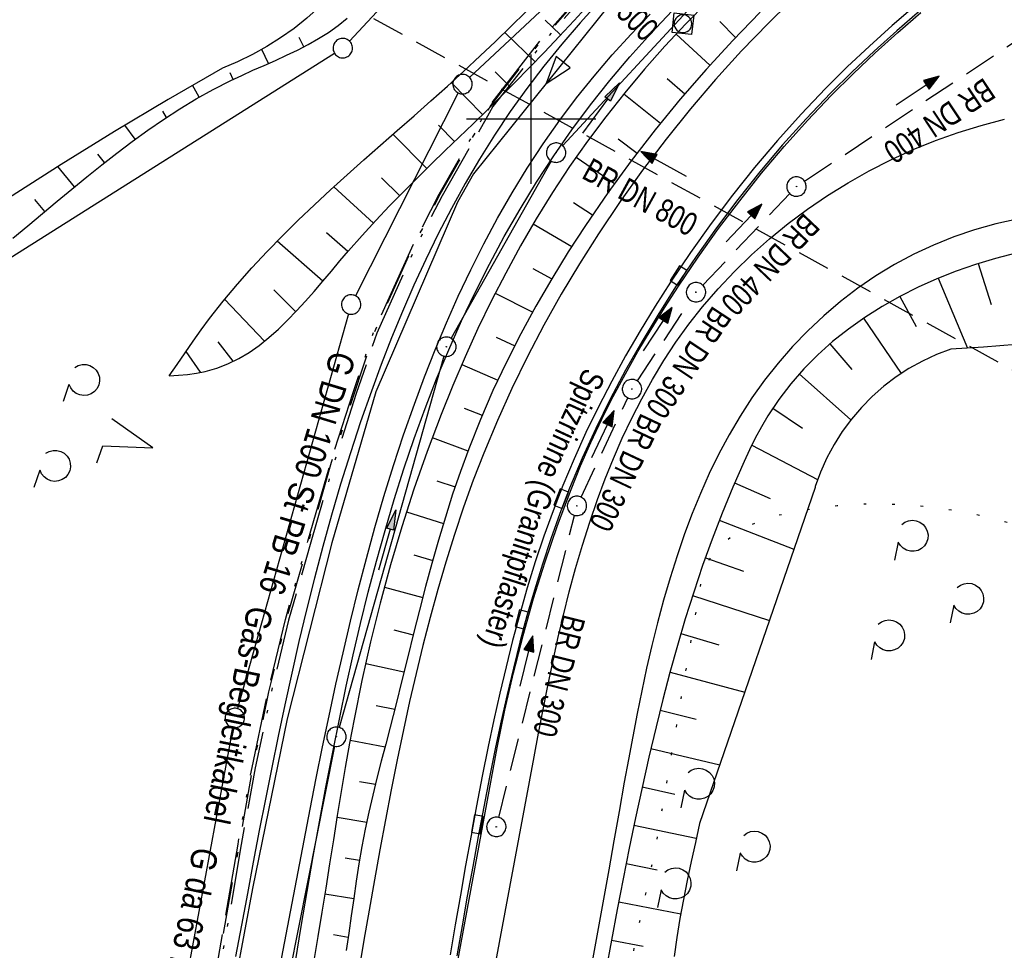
# Model space of a CAD drawing. Extents: x 510637 to 511182, y 471777 to 472747.
# Tile 24 of 42: x 510761 to 510837, y 472436 to 472508. Entities that reach past the tile are written whole.
import ezdxf
from ezdxf.enums import TextEntityAlignment as Align

# ---------------------------------------------------------------- set-up
doc = ezdxf.new("R2010")
doc.units = 0
doc.header["$LTSCALE"] = 10
doc.header["$MEASUREMENT"] = 0
for name, pattern in [('ACAD_ISO13W100', [37, 12, -3, 12, -3, 0.5, -3, 0.5, -3]), ('AUSGEZOGEN', [0]), ('LT00', [0]), ('LT07', [0.22, 0.02, -0.2]), ('LT08', [0.42, 0.2, -0.1, 0.02, -0.1]), ('STRICHLINIE2', [0.375, 0.25, -0.125])]:
    doc.linetypes.add(name, pattern=pattern)
doc.layers.get('0').update_dxf_attribs({"linetype": 'LT00'})
for name, color, linetype in [('-Halt-Pfeil', 4, 'LT00'), ('-Haltung', 182, 'STRICHLINIE2'), ('-Haltungsbeschriftung', 182, 'LT00'), ('ABWASSERLTG', 24, 'LT00'), ('ABWASSERLTG_FLIEßPF', 26, 'Continuous'), ('DFK_AB_L', 21, 'LT00'), ('DFK_AB_P', 7, 'LT00'), ('DFK_GZPKT', 250, 'LT00'), ('DFK_KATASTER', 250, 'LT00'), ('DFK_NUTZUNG', 250, 'LT00'), ('GASLTG', 250, 'ACAD_ISO13W100'), ('GASLTG_TEXT', 250, 'Continuous'), ('GEHOELZ_SYMB', 252, 'Continuous'), ('PFEIL', 140, 'AUSGEZOGEN'), ('RINNE_TEXT', 11, 'Continuous'), ('STROM_UNTER', 80, 'LT08'), ('V94_AFBR_BAB', 250, 'LT00'), ('V94_BOESCH', 250, 'LT00'), ('V94_BOSCHUNG', 250, 'LT00'), ('V94_GEHOELZ', 250, 'LT07'), ('V94_GRABEN', 250, 'LT00'), ('V94_H_BORD', 250, 'LT00'), ('V94_KA_MULD', 182, 'LT00'), ('V94_KA_PRUF', 182, 'LT00'), ('V94_RASTER', 250, 'LT00'), ('V94_RINNE', 182, 'LT00'), ('V94_SINKK', 182, 'LT00')]:
    doc.layers.add(name, color=color, linetype=linetype)
doc.styles.add('Arial', font='ARIAL.TTF')
doc.styles.add('Haltungsbeschriftung', font='ARIAL.TTF', dxfattribs={"width": 0.75})
doc.styles.add('Versorgungsltg', font='ARIAL.TTF', dxfattribs={"width": 0.8, "height": 2})

# ---------------------------------------------------------------- blocks, each defined once
blk = doc.blocks.new('SYMB7010')
at = {"color": 0, "linetype": 'ByBlock'}
for points in [[(-0.031408, 0.499213), (-0.093728, 0.49134), (-0.15457, 0.475719), (-0.212975, 0.452595), (-0.268021, 0.422333), (-0.31884, 0.385411), (-0.36463, 0.342411), (-0.40467, 0.29401), (-0.438329, 0.240973), (-0.465074, 0.184136), (-0.484486, 0.124395), (-0.496256, 0.062692), (-0.5002, 0)], [(-0.5002, 0), (-0.496256, -0.062692), (-0.484486, -0.124395), (-0.465075, -0.184136), (-0.438329, -0.240973), (-0.404671, -0.29401), (-0.36463, -0.342411), (-0.31884, -0.385411), (-0.268021, -0.422333), (-0.212975, -0.452595), (-0.154571, -0.475719), (-0.093728, -0.49134), (-0.031408, -0.499213), (0.031408, -0.499213)], [(0.5002, 0), (0.496256, 0.062692), (0.484485, 0.124395), (0.465074, 0.184136), (0.438329, 0.240973), (0.40467, 0.29401), (0.36463, 0.342411), (0.31884, 0.385411), (0.268021, 0.422333), (0.212975, 0.452595), (0.15457, 0.475719), (0.093728, 0.49134), (0.031408, 0.499213), (-0.031408, 0.499213)], [(0.031408, -0.499213), (0.093728, -0.491341), (0.15457, -0.475719), (0.212975, -0.452595), (0.268021, -0.422333), (0.31884, -0.385411), (0.36463, -0.342411), (0.404671, -0.294011), (0.438329, -0.240974), (0.465075, -0.184136), (0.484486, -0.124395), (0.496256, -0.062692), (0.500201, 0)]]:
    blk.add_lwpolyline(points, dxfattribs=at)
blk = doc.blocks.new('SYMB0003')
at = {"color": 0, "linetype": 'ByBlock'}
for p, q in [((-0.015712, 0), (0.010166, 0.012015)), ((0, -0.021257), (-0.015712, 0)), ((0.010166, 0.012015), (0, -0.021257))]:
    blk.add_line(p, q, dxfattribs=at)
for points in [[(-0.031395, 0.499013), (-0.093691, 0.491144), (-0.154509, 0.475528), (-0.21289, 0.452414), (-0.267913, 0.422164), (-0.318712, 0.385257), (-0.364484, 0.342274), (-0.404509, 0.293893), (-0.438154, 0.240877), (-0.464888, 0.184062), (-0.484292, 0.124345), (-0.496058, 0.062667), (-0.5, 0)], [(-0.5, 0), (-0.496058, -0.062667), (-0.484292, -0.124345), (-0.464888, -0.184062), (-0.438154, -0.240877), (-0.404509, -0.293893), (-0.364485, -0.342274), (-0.318712, -0.385257), (-0.267914, -0.422164), (-0.21289, -0.452414), (-0.154509, -0.475529), (-0.093691, -0.491144), (-0.031395, -0.499014), (0.031395, -0.499014)], [(0.5, 0), (0.496057, 0.062667), (0.484292, 0.124345), (0.464888, 0.184062), (0.438153, 0.240877), (0.404509, 0.293893), (0.364484, 0.342274), (0.318712, 0.385257), (0.267913, 0.422164), (0.21289, 0.452414), (0.154509, 0.475528), (0.093691, 0.491144), (0.031395, 0.499013), (-0.031395, 0.499013)], [(0.031395, -0.499014), (0.093691, -0.491144), (0.154509, -0.475529), (0.21289, -0.452414), (0.267914, -0.422164), (0.318712, -0.385257), (0.364485, -0.342274), (0.404509, -0.293893), (0.438154, -0.240877), (0.464889, -0.184062), (0.484292, -0.124345), (0.496058, -0.062667), (0.5, 0)]]:
    blk.add_lwpolyline(points, dxfattribs=at)
blk = doc.blocks.new('Pfreil3')
at = {"layer": 'PFEIL'}
blk.add_hatch(color=256, dxfattribs=at).paths.add_polyline_path([(-1.549, 0.273), (-1.549, -0.273), (0, 0)])
for p, q in [((-1.549, 0), (-4.831, 0)), ((-1.549, -0.273), (-1.549, 0.273)), ((-1.549, 0.273), (0, 0)), ((0, 0), (-1.549, -0.273))]:
    blk.add_line(p, q, dxfattribs=at)
blk = doc.blocks.new('SYMB0652')
at = {"color": 0, "linetype": 'ByBlock'}
blk.add_lwpolyline([(-0.15, -0.075), (0.15, -0.075), (0.15, 0.075), (-0.15, 0.075), (-0.15, -0.075)], dxfattribs=at)
blk = doc.blocks.new('SYMB1210')
at = {"color": 0, "linetype": 'ByBlock'}
blk.add_line((0.018815, -0.179014), (0.055623, -0.17119), dxfattribs=at)
for points in [[(-0.2, -0.2), (-0.2, 0.2), (0.2, 0.2), (0.2, -0.2), (-0.2, -0.2)], [(0.018815, 0.179014), (-0.018815, 0.179014), (-0.055623, 0.17119), (-0.09, 0.155885), (-0.120444, 0.133766), (-0.145623, 0.105801), (-0.164438, 0.073213), (-0.176067, 0.037424), (-0.18, 0)], [(-0.18, 0), (-0.176067, -0.037424), (-0.164438, -0.073213), (-0.145623, -0.105801), (-0.120444, -0.133766), (-0.09, -0.155885), (-0.055623, -0.17119), (-0.018815, -0.179014), (0.018815, -0.179014)], [(0.18, 0), (0.176067, 0.037424), (0.164438, 0.073213), (0.145623, 0.105801), (0.120444, 0.133766), (0.09, 0.155885), (0.055623, 0.17119), (0.018815, 0.179014)], [(0.055623, -0.17119), (0.09, -0.155885), (0.120444, -0.133766), (0.145623, -0.105801), (0.164438, -0.073213), (0.176067, -0.037424), (0.18, 0)]]:
    blk.add_lwpolyline(points, dxfattribs=at)
blk = doc.blocks.new('GEHOELZ_SYMB')
at = {"layer": 'GEHOELZ_SYMB'}
blk.add_line((0, 0), (1.4, 0), dxfattribs=at)
blk.add_lwpolyline([(-1.388, 0.017), (-1.612, 0.221), (-1.778, 0.474), (-1.876, 0.761), (-1.898, 1.063), (-1.844, 1.361), (-1.718, 1.636), (-1.526, 1.87), (-1.282, 2.05), (-1, 2.162), (-0.7, 2.2), (-0.4, 2.162), (-0.118, 2.05), (0.126, 1.87), (0.318, 1.636), (0.444, 1.361), (0.498, 1.063), (0.476, 0.761), (0.378, 0.474), (0.212, 0.221), (-0.012, 0.017)], dxfattribs=at)
blk = doc.blocks.new('ABWASSER-FLIEßPF')
at = {"layer": 'ABWASSERLTG_FLIEßPF'}
for p, q in [((0, 0), (-0.2109, 0.0703)), ((-0.2109, 0.0703), (-0.2109, -0.0703)), ((-0.2109, -0.0703), (0, 0))]:
    blk.add_line(p, q, dxfattribs=at)
blk = doc.blocks.new('SYMB7201')
at = {"color": 0, "linetype": 'ByBlock'}
for p, q in [((0, 0.385), (-0.11, 0.015)), ((-0.255, -0.385), (-0.115, -0.385)), ((0.445, -0.385), (0.585, -0.385))]:
    blk.add_line(p, q, dxfattribs=at)
for points in [[(0.25, 0.015), (0.11, 0.015), (0, 0.385)], [(-0.393816, -0.383308), (-0.416239, -0.362945), (-0.432849, -0.337617), (-0.442589, -0.308936), (-0.444836, -0.27873), (-0.439449, -0.248923), (-0.426769, -0.221415), (-0.407606, -0.197958), (-0.38318, -0.180047), (-0.355047, -0.168823), (-0.325, -0.165), (-0.294953, -0.168823), (-0.26682, -0.180047), (-0.242394, -0.197959), (-0.223231, -0.221415), (-0.210551, -0.248923), (-0.205164, -0.27873), (-0.207411, -0.308936), (-0.21715, -0.337617), (-0.233761, -0.362945), (-0.256184, -0.383308)], [(0.306185, -0.383308), (0.283761, -0.362945), (0.267151, -0.337617), (0.257411, -0.308936), (0.255164, -0.27873), (0.260552, -0.248923), (0.273231, -0.221415), (0.292394, -0.197958), (0.31682, -0.180047), (0.344953, -0.168823), (0.375, -0.165), (0.405047, -0.168823), (0.43318, -0.180047), (0.457606, -0.197959), (0.476769, -0.221415), (0.489449, -0.248923), (0.494836, -0.27873), (0.492589, -0.308936), (0.48285, -0.337617), (0.466239, -0.362945), (0.443816, -0.383308)]]:
    blk.add_lwpolyline(points, dxfattribs=at)
blk = doc.blocks.new('SYMB0070')
at = {"color": 0, "linetype": 'ByBlock'}
for p, q in [((-0.5, 0), (0.2, 0)), ((0.5, 0), (0.2, 0.1)), ((0.2, 0.1), (0.2, 0)), ((0.468, 0), (0.21, 0.086)), ((0.21, 0.086), (0.21, -0.086)), ((0.21, -0.086), (0.468, 0)), ((0.22, -0.072), (0.437, 0)), ((0.23, -0.058), (0.405, 0)), ((0.24, -0.045), (0.374, 0)), ((0.342, 0), (0.25, 0.031)), ((0.25, 0.031), (0.25, -0.031)), ((0.25, -0.031), (0.342, 0)), ((0.26, -0.017), (0.31, 0)), ((0.27, -0.003), (0.279, 0))]:
    blk.add_line(p, q, dxfattribs=at)
for points in [[(0.2, 0), (0.2, -0.1), (0.5, 0)], [(0.437, 0), (0.22, 0.072), (0.22, -0.072)], [(0.405, 0), (0.23, 0.058), (0.23, -0.058)], [(0.374, 0), (0.24, 0.045), (0.24, -0.045)], [(0.31, 0), (0.26, 0.017), (0.26, -0.017)], [(0.279, 0), (0.27, 0.003), (0.27, -0.003)]]:
    blk.add_lwpolyline(points, dxfattribs=at)

msp = doc.modelspace()

# ---------------------------------------------------------------- linework, layer by layer
at = {"layer": '-Haltung'}
for p, q in [((510845.902, 472475.815), (510786.53, 472508.487)), ((510821.105, 472495.214), (510837.862, 472506.346)), ((510813.24, 472487.185), (510819.963, 472494.255)), ((510808.195, 472479.786), (510812.31, 472486.015)), ((510803.851, 472470.814), (510807.462, 472478.482)), ((510797.492, 472446.076), (510803.348, 472469.409))]:
    msp.add_line(p, q, dxfattribs=at)
at = {"layer": 'ABWASSERLTG', "flags": 128}
msp.add_lwpolyline([(510992.475, 472718.065), (510975.32, 472692.603), (510925.143, 472605.879), (510924.118, 472605.314), (510923.057, 472604.182), (510922.935, 472602.912), (510917.206, 472597.751), (510912.098, 472592.472), (510903.152, 472583.622), (510889.473, 472570.727), (510877.716, 472561.703), (510864.308, 472552.3), (510862.652, 472551.246), (510847.925, 472541.658), (510836.975, 472533.63), (510819.052, 472521.361), (510808.87, 472512.392), (510795.552, 472495.776), (510794.321, 472493.592), (510788.006, 472478.941), (510784.598, 472467.273), (510781.169, 472453.695), (510778.483, 472440.599), (510776.551, 472430.238), (510771.92, 472413.919), (510768.239, 472406.866), (510762.341, 472400.112), (510756.534, 472393.375), (510754.835, 472392.798), (510752.023, 472392.016), (510749.539, 472391.715), (510747.019, 472391.975), (510737.603, 472394.607), (510715.129, 472399.657), (510711.374, 472394.189), (510702.061, 472383.313)], dxfattribs=at)
at = {"layer": 'DFK_AB_L'}
for p, q in [((510818.951, 472515.829), (510802.43, 472497.97)), ((510801.551, 472496.767), (510793.819, 472483.083)), ((510793.247, 472481.708), (510785.164, 472453.032)), ((510784.814, 472451.575), (510776.867, 472411.656))]:
    msp.add_line(p, q, dxfattribs=at)
at = {"layer": 'DFK_KATASTER'}
for p, q in [((510833.13, 472556.54), (510785.962, 472506.038)), ((510814.633, 472521.377), (510795.248, 472503.222)), ((510784.816, 472505.09), (510745.254, 472480.1)), ((510794.362, 472502.041), (510786.438, 472486.359)), ((510785.897, 472484.968), (510777.314, 472454.482)), ((510776.974, 472453.022), (510769.817, 472414.358))]:
    msp.add_line(p, q, dxfattribs=at)
at = {"layer": 'GASLTG', "ltscale": 0.05, "flags": 128}
for points in [[(510729.338, 472616.951), (510731.566, 472615.13), (510735.407, 472612.004), (510740.862, 472607.585), (510744.694, 472604.488), (510750.217, 472600.012), (510759.136, 472592.735), (510763.514, 472589.128), (510768.577, 472585.141), (510770.703, 472583.727), (510831.857, 472543.391), (510836.336, 472538.073), (510836.158, 472534.439), (510832.461, 472531.939), (510826.265, 472528.016), (510822.465, 472525.375), (510818.002, 472522.113), (510812.955, 472518.063), (510809.581, 472515.107), (510804.29, 472509.769), (510800.906, 472505.919), (510797.048, 472500.978), (510796.744, 472500.458), (510793.123, 472494.082), (510790.995, 472489.969), (510788.075, 472483.489), (510786.494, 472478.816), (510784.755, 472473.417), (510782.982, 472467.345), (510781.267, 472461.307), (510779.919, 472455.728), (510778.689, 472449.898), (510777.608, 472443.975), (510776.628, 472438.239), (510775.566, 472432.099), (510774.277, 472425.861), (510772.791, 472420.459), (510771.643, 472417.148), (510768.575, 472409.157), (510762.933, 472402.45), (510758.03, 472398.821), (510753.212, 472395.372), (510752.361, 472394.8), (510745.826, 472396.7), (510740.69, 472398.18), (510738.799, 472398.763), (510735.856, 472399.691), (510717.834, 472374.281), (510717.59, 472374.022), (510713.993, 472374.667), (510707.701, 472375.827), (510705.583, 472374.305), (510701.614, 472371.497), (510701.094, 472371.047), (510700.872, 472370.864)], [(510700.873, 472373.138), (510700.875, 472373.138), (510702.561, 472372.645), (510704.217, 472373.636), (510705.755, 472374.773), (510705.847, 472374.832), (510707.63, 472375.972), (510715.808, 472374.787), (510717.711, 472374.368), (510735.79, 472399.856), (510739.596, 472398.796), (510752.378, 472395.082), (510757.883, 472399.023), (510762.761, 472402.634), (510768.357, 472409.286), (510771.408, 472417.234), (510772.552, 472420.533), (510774.033, 472425.92), (510775.32, 472432.146), (510776.381, 472438.282), (510777.362, 472444.019), (510778.444, 472449.946), (510779.675, 472455.784), (510781.026, 472461.371), (510782.742, 472467.414), (510784.516, 472473.49), (510786.257, 472478.895), (510787.842, 472483.581), (510790.77, 472490.078), (510792.903, 472494.201), (510796.527, 472500.583), (510796.841, 472501.119), (510800.713, 472506.078), (510804.107, 472509.939), (510809.409, 472515.289), (510812.794, 472518.254), (510817.85, 472522.312), (510822.32, 472525.579), (510826.122, 472528.222), (510829.915, 472530.516), (510832.321, 472532.146), (510835.215, 472534.104), (510835.614, 472534.422), (510836.05, 472534.991), (510835.895, 472537.379), (510835.777, 472538.039), (510835.607, 472538.678), (510833.524, 472541.609), (510831.309, 472543.769), (510770.294, 472583.642), (510762.473, 472589.891), (510758.978, 472592.542), (510750.059, 472599.818), (510744.537, 472604.294), (510740.705, 472607.391), (510735.25, 472611.81), (510731.408, 472614.936), (510729.304, 472616.657)]]:
    msp.add_lwpolyline(points, dxfattribs=at)
at = {"layer": 'STROM_UNTER', "ltscale": 2, "flags": 128}
msp.add_lwpolyline([(510729.311, 472616.719), (510731.439, 472614.977), (510744.568, 472604.335), (510759.009, 472592.583), (510768.459, 472584.982), (510770.592, 472583.563), (510831.723, 472543.242), (510836.156, 472538.019), (510835.962, 472534.551), (510833.835, 472533.114), (510826.154, 472528.185), (510822.348, 472525.541), (510817.88, 472522.275), (510812.826, 472518.218), (510809.443, 472515.255), (510804.144, 472509.908), (510800.751, 472506.049), (510796.882, 472501.093), (510792.946, 472494.18), (510790.815, 472490.059), (510787.888, 472483.565), (510784.564, 472473.478), (510781.073, 472461.36), (510779.723, 472455.775), (510778.493, 472449.939), (510776.43, 472438.276), (510775.369, 472432.139), (510774.082, 472425.91), (510772.6, 472420.52), (510771.455, 472417.219), (510768.4, 472409.263), (510762.795, 472402.599), (510752.327, 472395.02), (510738.858, 472398.957), (510735.777, 472399.928), (510735.777, 472399.928), (510717.518, 472374.24), (510714.029, 472374.867), (510707.653, 472376.042), (510700.963, 472371.201)], dxfattribs=at)
at = {"layer": 'V94_AFBR_BAB'}
for points in [[(510805.243, 472509.055), (510803.774, 472507.443), (510802.352, 472505.792), (510800.978, 472504.103), (510799.658, 472502.373), (510798.387, 472500.592), (510797.171, 472498.772), (510796.008, 472496.915), (510794.898, 472495.025), (510793.837, 472493.103), (510792.825, 472491.152), (510791.859, 472489.176), (510790.937, 472487.177), (510790.058, 472485.158), (510789.219, 472483.121), (510788.419, 472481.069), (510787.657, 472479.005), (510786.824, 472476.623), (510786.035, 472474.23), (510785.287, 472471.826), (510784.578, 472469.413), (510783.903, 472466.99), (510783.262, 472464.56), (510782.65, 472462.122), (510782.066, 472459.678), (510781.507, 472457.229), (510780.969, 472454.775), (510780.458, 472452.353), (510779.963, 472449.927), (510779.481, 472447.499), (510779.008, 472445.068), (510778.543, 472442.635), (510778.082, 472440.201), (510777.622, 472437.765), (510777.16, 472435.329)], [(510819.926, 472508.994), (510818.325, 472507.426), (510816.246, 472505.277), (510814.234, 472503.065), (510812.288, 472500.792), (510810.41, 472498.461), (510808.601, 472496.076), (510806.861, 472493.638), (510805.191, 472491.151), (510803.726, 472488.836), (510802.324, 472486.484), (510800.986, 472484.095), (510799.715, 472481.672), (510798.514, 472479.214), (510797.385, 472476.724), (510796.332, 472474.203), (510795.531, 472472.129), (510794.779, 472470.037), (510794.072, 472467.929), (510793.408, 472465.805), (510792.782, 472463.669), (510792.193, 472461.522), (510791.637, 472459.365), (510791.11, 472457.2), (510790.611, 472455.029), (510790.136, 472452.854), (510789.654, 472450.538), (510789.192, 472448.22), (510788.747, 472445.899), (510788.318, 472443.576), (510787.899, 472441.251), (510787.489, 472438.923), (510787.085, 472436.595), (510786.683, 472434.264)], [(510780.627, 472434.616), (510781.084, 472437.037), (510781.539, 472439.456), (510781.996, 472441.874), (510782.457, 472444.29), (510782.925, 472446.704), (510783.401, 472449.116), (510783.89, 472451.526), (510784.393, 472453.933), (510784.921, 472456.37), (510785.47, 472458.802), (510786.042, 472461.23), (510786.641, 472463.652), (510787.271, 472466.067), (510787.933, 472468.473), (510788.632, 472470.87), (510789.371, 472473.257), (510790.151, 472475.633), (510790.977, 472477.996), (510791.761, 472480.107), (510792.585, 472482.203), (510793.453, 472484.282), (510794.366, 472486.342), (510795.327, 472488.378), (510796.338, 472490.387), (510797.4, 472492.368), (510798.517, 472494.315), (510799.689, 472496.227), (510800.919, 472498.1), (510802.209, 472499.931), (510803.506, 472501.648), (510804.857, 472503.325), (510806.258, 472504.962), (510807.705, 472506.561), (510809.196, 472508.122)], [(510796.843, 472432.55), (510800.218, 472450.767), (510800.56, 472452.596), (510800.912, 472454.425), (510801.277, 472456.252), (510801.658, 472458.076), (510802.06, 472459.895), (510802.487, 472461.708), (510802.942, 472463.513), (510803.43, 472465.31), (510803.953, 472467.096), (510804.516, 472468.871), (510805.122, 472470.633), (510805.716, 472472.226), (510806.351, 472473.803), (510807.031, 472475.363), (510807.757, 472476.902), (510808.532, 472478.416), (510809.359, 472479.903), (510810.239, 472481.361), (510811.176, 472482.785), (510812.172, 472484.173), (510813.228, 472485.522), (510814.422, 472486.912), (510815.684, 472488.252), (510817.011, 472489.54), (510818.398, 472490.772), (510819.842, 472491.947), (510821.338, 472493.062), (510822.884, 472494.114), (510824.474, 472495.101), (510826.106, 472496.022), (510827.775, 472496.872), (510829.478, 472497.651), (510831.211, 472498.355), (510832.969, 472498.981), (510834.75, 472499.529), (510836.548, 472499.994)], [(510837.517, 472492.294), (510835.865, 472491.915), (510834.237, 472491.455), (510832.637, 472490.912), (510831.07, 472490.285), (510829.539, 472489.572), (510828.053, 472488.776), (510826.612, 472487.898), (510825.217, 472486.943), (510823.872, 472485.915), (510822.581, 472484.819), (510821.347, 472483.659), (510820.171, 472482.44), (510819.059, 472481.166), (510818.012, 472479.842), (510817.036, 472478.476), (510816.125, 472477.069), (510815.277, 472475.625), (510814.486, 472474.147), (510813.751, 472472.64), (510813.068, 472471.108), (510812.433, 472469.555), (510811.844, 472467.986), (510811.258, 472466.285), (510810.716, 472464.571), (510810.214, 472462.845), (510809.749, 472461.109), (510809.317, 472459.364), (510808.914, 472457.612), (510808.535, 472455.854), (510808.176, 472454.092), (510807.835, 472452.328), (510807.505, 472450.562), (510807.185, 472448.796), (510806.782, 472446.536), (510806.383, 472444.278), (510805.984, 472442.02), (510805.583, 472439.762), (510805.176, 472437.502), (510804.759, 472435.239)]]:
    msp.add_lwpolyline(points, dxfattribs=at)
at = {"layer": 'V94_BOESCH'}
for points in [[(510772.051, 472480.173), (510772.756, 472480.229), (510773.455, 472480.297), (510774.144, 472480.388), (510774.818, 472480.515), (510775.72, 472480.766), (510776.587, 472481.1), (510777.42, 472481.512), (510778.223, 472481.993), (510778.999, 472482.536), (510779.751, 472483.135), (510780.482, 472483.782), (510781.194, 472484.47), (510781.89, 472485.192), (510782.573, 472485.941), (510783.246, 472486.709), (510783.912, 472487.49), (510784.574, 472488.276), (510785.234, 472489.06), (510785.895, 472489.834), (510786.944, 472491.024), (510788.001, 472492.178), (510789.066, 472493.301), (510790.136, 472494.399), (510791.211, 472495.474), (510792.288, 472496.533), (510793.365, 472497.581), (510794.442, 472498.621), (510795.517, 472499.658), (510796.588, 472500.698), (510797.654, 472501.745), (510798.713, 472502.804), (510799.871, 472503.989), (510801.021, 472505.189), (510802.167, 472506.403), (510803.31, 472507.624), (510804.454, 472508.85)], [(510783.633, 472508.653), (510782.683, 472507.809), (510781.689, 472507.018), (510780.653, 472506.283), (510779.578, 472505.607), (510778.468, 472504.99), (510777.325, 472504.436), (510776.153, 472503.945), (510771.971, 472501.531), (510767.825, 472499.055), (510763.717, 472496.516), (510759.647, 472493.917), (510755.617, 472491.257), (510751.627, 472488.537), (510747.678, 472485.757), (510743.772, 472482.918)], [(510772.051, 472480.173), (510772.66, 472481.07), (510773.271, 472481.965), (510773.89, 472482.853), (510774.52, 472483.732), (510775.163, 472484.6), (510776.216, 472485.943), (510777.31, 472487.252), (510778.44, 472488.53), (510779.604, 472489.779), (510780.796, 472491.003), (510782.015, 472492.205), (510783.255, 472493.389), (510784.514, 472494.557), (510785.787, 472495.712), (510787.072, 472496.858), (510788.364, 472497.998), (510789.659, 472499.135), (510790.955, 472500.272), (510792.247, 472501.412), (510793.531, 472502.559), (510794.805, 472503.716), (510796.064, 472504.885), (510797.246, 472506.012), (510798.415, 472507.151), (510799.572, 472508.299)], [(510817.678, 472508.267), (510815.557, 472506.086), (510813.498, 472503.846), (510811.503, 472501.547), (510809.574, 472499.193), (510807.711, 472496.782), (510805.917, 472494.319), (510804.193, 472491.803), (510802.865, 472489.753), (510801.586, 472487.671), (510800.361, 472485.558), (510799.194, 472483.414), (510798.087, 472481.241), (510797.045, 472479.04), (510796.072, 472476.81), (510795.172, 472474.552), (510794.533, 472472.807), (510793.935, 472471.047), (510793.371, 472469.275), (510792.839, 472467.493), (510792.332, 472465.701), (510791.846, 472463.902), (510791.376, 472462.098), (510790.918, 472460.289), (510790.466, 472458.478), (510790.017, 472456.666), (510789.565, 472454.855), (510789.106, 472453.046), (510788.766, 472451.735), (510788.426, 472450.424), (510788.092, 472449.113), (510787.77, 472447.8), (510787.465, 472446.483), (510787.184, 472445.162), (510786.931, 472443.834), (510786.702, 472442.501), (510786.492, 472441.165), (510786.295, 472439.825), (510786.105, 472438.484), (510785.917, 472437.142), (510785.725, 472435.801)], [(510759.987, 472490.827), (510761.128, 472491.768), (510762.265, 472492.715), (510763.402, 472493.664), (510764.541, 472494.61), (510765.687, 472495.549), (510766.841, 472496.476), (510768.009, 472497.389), (510769.192, 472498.281), (510770.393, 472499.15), (510771.617, 472499.99), (510772.866, 472500.798), (510774.143, 472501.569), (510775.452, 472502.299), (510776.795, 472502.984), (510777.652, 472503.387), (510778.517, 472503.778), (510779.386, 472504.163), (510780.252, 472504.548), (510781.112, 472504.94), (510781.957, 472505.345), (510782.784, 472505.771), (510783.587, 472506.224), (510784.359, 472506.71), (510785.096, 472507.236), (510785.791, 472507.809)], [(510837.51, 472489.682), (510835.84, 472489.255), (510834.314, 472488.794), (510832.807, 472488.269), (510831.326, 472487.681), (510829.874, 472487.029), (510828.459, 472486.314), (510827.086, 472485.537), (510825.76, 472484.698), (510824.487, 472483.796), (510823.272, 472482.833), (510822.121, 472481.808), (510821.04, 472480.722), (510820.034, 472479.576), (510819.109, 472478.368), (510818.27, 472477.1), (510817.771, 472476.242), (510817.304, 472475.364), (510816.862, 472474.47), (510816.439, 472473.566), (510815.563, 472471.587), (510814.739, 472469.587), (510813.964, 472467.569), (510813.234, 472465.533), (510812.547, 472463.483), (510811.899, 472461.42), (510811.288, 472459.346), (510810.709, 472457.263), (510810.161, 472455.174), (510809.64, 472453.08), (510809.087, 472450.74), (510808.56, 472448.396), (510808.056, 472446.049), (510807.571, 472443.697), (510807.102, 472441.34), (510806.645, 472438.978), (510806.198, 472436.611), (510805.755, 472434.238)], [(510837.454, 472482.607), (510836.183, 472482.502), (510834.916, 472482.408), (510833.653, 472482.321), (510832.392, 472482.239), (510831.281, 472481.819), (510830.202, 472481.32), (510829.163, 472480.745), (510828.167, 472480.097), (510827.22, 472479.38), (510826.327, 472478.596), (510825.493, 472477.75), (510824.721, 472476.847), (510824.016, 472475.891), (510823.382, 472474.886), (510822.821, 472473.839), (510822.337, 472472.754), (510821.932, 472471.637), (510821.915, 472471.568), (510813.005, 472445.61), (510812.677, 472444.145), (510812.354, 472442.679), (510812.044, 472441.213), (510811.752, 472439.745), (510811.484, 472438.275), (510811.246, 472436.803), (510811.044, 472435.327)]]:
    msp.add_lwpolyline(points, dxfattribs=at)
at = {"layer": 'V94_BOSCHUNG'}
for p, q in [((510802.231, 472506.554), (510801.083, 472507.639)), ((510814.551, 472507.549), (510815.783, 472506.323)), ((510800.336, 472504.413), (510797.995, 472506.67)), ((510811.192, 472506.577), (510813.787, 472504.166)), ((510782.456, 472505.598), (510782.084, 472506.317)), ((510779.727, 472504.314), (510779.211, 472505.394)), ((510776.999, 472503.082), (510776.752, 472503.583)), ((510798.394, 472502.483), (510797.206, 472503.663)), ((510774.373, 472501.701), (510773.854, 472502.627)), ((510796.24, 472500.359), (510793.828, 472502.826)), ((510810.495, 472503.134), (510811.851, 472501.956)), ((510807.157, 472501.969), (510809.981, 472499.699)), ((510771.853, 472500.146), (510771.545, 472500.622)), ((510769.422, 472498.451), (510768.635, 472499.544)), ((510791.937, 472496.191), (510789.323, 472498.84)), ((510794.077, 472498.269), (510792.835, 472499.551)), ((510806.719, 472498.475), (510808.169, 472497.387)), ((510767.061, 472496.65), (510766.551, 472497.306)), ((510803.468, 472497.079), (510806.426, 472495.031)), ((510764.746, 472494.778), (510763.461, 472496.355)), ((510789.84, 472494.098), (510788.442, 472495.465)), ((510787.813, 472491.975), (510784.759, 472494.781)), ((510762.445, 472492.865), (510761.675, 472493.798)), ((510803.256, 472493.579), (510804.742, 472492.621)), ((510785.853, 472489.785), (510784.186, 472491.238)), ((510800.16, 472491.926), (510803.13, 472490.17)), ((510783.91, 472487.487), (510780.382, 472490.583)), ((510800.115, 472488.468), (510801.584, 472487.666)), ((510834.502, 472488.854), (510835.511, 472485.691)), ((510831.416, 472487.719), (510833.686, 472482.324)), ((510781.827, 472485.125), (510780.127, 472486.82)), ((510779.417, 472482.861), (510776.321, 472486.102)), ((510797.221, 472486.566), (510800.114, 472485.113)), ((510828.463, 472486.316), (510829.711, 472483.997)), ((510825.667, 472484.634), (510828.574, 472480.373)), ((510797.303, 472483.167), (510798.723, 472482.506)), ((510776.985, 472481.327), (510775.837, 472482.807)), ((510823.055, 472482.648), (510824.757, 472480.683)), ((510774.456, 472480.458), (510773.348, 472482.075)), ((510794.632, 472481.058), (510797.418, 472479.846)), ((510820.678, 472480.326), (510824.667, 472476.778)), ((510794.835, 472477.698), (510796.212, 472477.14)), ((510818.647, 472477.692), (510820.934, 472476.147)), ((510792.359, 472475.425), (510795.112, 472474.391)), ((510817.037, 472474.829), (510822.114, 472472.168)), ((510792.725, 472472.084), (510794.119, 472471.602)), ((510815.706, 472471.918), (510818.459, 472470.719)), ((510790.374, 472469.684), (510793.22, 472468.78)), ((510814.521, 472469.032), (510820.277, 472466.796)), ((510790.941, 472466.358), (510792.395, 472465.929)), ((510813.447, 472466.138), (510816.389, 472465.091)), ((510788.666, 472463.862), (510791.627, 472463.069)), ((510812.46, 472463.212), (510818.387, 472461.29)), ((510789.403, 472460.56), (510790.894, 472460.193)), ((510811.556, 472460.271), (510814.497, 472459.398)), ((510787.219, 472457.976), (510790.177, 472457.312)), ((510810.722, 472457.309), (510816.487, 472455.755)), ((510788.023, 472454.721), (510789.458, 472454.429)), ((510809.954, 472454.353), (510812.741, 472453.656)), ((510786.016, 472452.044), (510788.716, 472451.539)), ((510809.239, 472451.396), (510814.563, 472450.147)), ((510786.735, 472448.857), (510787.976, 472448.645)), ((510808.57, 472448.439), (510811.081, 472447.881)), ((510785.007, 472446.101), (510787.3, 472445.723)), ((510807.936, 472445.476), (510812.748, 472444.466)), ((510785.642, 472442.955), (510786.748, 472442.779)), ((510807.334, 472442.517), (510809.725, 472442.035)), ((510784.068, 472440.169), (510786.293, 472439.814)), ((510806.755, 472439.553), (510811.546, 472438.628)), ((510784.729, 472437.025), (510785.873, 472436.836)), ((510806.195, 472436.596), (510808.641, 472436.134))]:
    msp.add_line(p, q, dxfattribs=at)
at = {"layer": 'V94_GEHOELZ', "linetype": 'LT07', "flags": 128}
msp.add_lwpolyline([(510862.899, 472397.22), (510863.267, 472399.314), (510863.637, 472401.411), (510864.012, 472403.512), (510864.396, 472405.619), (510864.79, 472407.736), (510865.198, 472409.864), (510865.622, 472412.005), (510866.065, 472414.163), (510866.529, 472416.338), (510866.812, 472417.629), (510867.097, 472418.924), (510867.377, 472420.223), (510867.644, 472421.522), (510867.891, 472422.82), (510868.113, 472424.115), (510868.301, 472425.404), (510868.449, 472426.686), (510868.55, 472427.959), (510868.596, 472429.22), (510868.582, 472430.467), (510868.5, 472431.698), (510868.343, 472432.911), (510868.104, 472434.105), (510867.785, 472435.256), (510867.389, 472436.388), (510866.921, 472437.503), (510866.39, 472438.602), (510865.802, 472439.687), (510865.166, 472440.761), (510864.488, 472441.824), (510863.776, 472442.88), (510863.037, 472443.929), (510862.278, 472444.973), (510861.507, 472446.016), (510860.731, 472447.057), (510859.958, 472448.1), (510859.194, 472449.146), (510858.448, 472450.197), (510857.772, 472451.182), (510857.112, 472452.17), (510856.461, 472453.156), (510855.814, 472454.138), (510855.166, 472455.112), (510854.511, 472456.075), (510853.842, 472457.022), (510853.155, 472457.951), (510852.444, 472458.858), (510851.702, 472459.74), (510850.924, 472460.592), (510849.795, 472461.706), (510848.594, 472462.758), (510847.324, 472463.746), (510845.993, 472464.67), (510844.604, 472465.529), (510843.162, 472466.32), (510841.673, 472467.043), (510840.142, 472467.697), (510838.574, 472468.28), (510836.974, 472468.792), (510835.347, 472469.23), (510833.698, 472469.593), (510832.033, 472469.881), (510830.356, 472470.093), (510828.672, 472470.226), (510826.987, 472470.28), (510825.306, 472470.253), (510823.633, 472470.144), (510821.974, 472469.953), (510820.334, 472469.677), (510819.595, 472469.522), (510818.866, 472469.342), (510818.154, 472469.132), (510817.464, 472468.884), (510816.801, 472468.593), (510816.172, 472468.25), (510815.581, 472467.851), (510815.081, 472467.436), (510814.611, 472466.979), (510814.162, 472466.49), (510813.728, 472465.981), (510813.302, 472465.461), (510809.592, 472443.773), (510809.122, 472441.597), (510808.656, 472439.419), (510808.196, 472437.24), (510807.746, 472435.059), (510807.309, 472432.873), (510806.889, 472430.684), (510806.487, 472428.489), (510806.109, 472426.288), (510805.757, 472424.08), (510805.434, 472421.864), (510805.144, 472419.639), (510804.89, 472417.405), (510804.732, 472415.797), (510804.6, 472414.185), (510804.498, 472412.571), (510804.431, 472410.957), (510804.405, 472409.344), (510804.424, 472407.734), (510804.494, 472406.128), (510804.619, 472404.528), (510804.806, 472402.936), (510805.058, 472401.354), (510805.382, 472399.783), (510805.781, 472398.224), (510806.186, 472396.904), (510806.651, 472395.6), (510807.177, 472394.32), (510807.765, 472393.067), (510808.414, 472391.851), (510809.126, 472390.674), (510809.902, 472389.546), (510810.742, 472388.47), (510811.622, 472387.477), (510812.559, 472386.537), (510813.546, 472385.645), (510814.578, 472384.799), (510815.65, 472383.994), (510816.757, 472383.227), (510817.892, 472382.495), (510819.05, 472381.792), (510820.226, 472381.117), (510821.414, 472380.464), (510822.609, 472379.83), (510823.806, 472379.212), (510824.998, 472378.606), (510826.409, 472377.894), (510827.812, 472377.197), (510829.211, 472376.517), (510830.611, 472375.857), (510832.017, 472375.219), (510833.434, 472374.607), (510834.867, 472374.023), (510836.322, 472373.47), (510837.802, 472372.95), (510839.314, 472372.468), (510840.862, 472372.025), (510842.45, 472371.624), (510844.085, 472371.267), (510845.771, 472370.959), (510847.513, 472370.702), (510848.441, 472370.589), (510849.377, 472370.498), (510850.313, 472370.434), (510851.24, 472370.404), (510852.15, 472370.413), (510853.034, 472370.469), (510853.885, 472370.578), (510854.693, 472370.746), (510855.45, 472370.98), (510856.148, 472371.286), (510856.779, 472371.67), (510857.334, 472372.139), (510857.755, 472372.626), (510858.118, 472373.177), (510858.427, 472373.785), (510858.689, 472374.442), (510858.91, 472375.141), (510859.096, 472375.874), (510859.254, 472376.635), (510859.391, 472377.415), (510859.511, 472378.208), (510859.622, 472379.007), (510859.729, 472379.803), (510859.973, 472381.53), (510860.23, 472383.216), (510860.498, 472384.865), (510860.776, 472386.481), (510861.063, 472388.068), (510861.357, 472389.631), (510861.658, 472391.173), (510861.964, 472392.699), (510862.274, 472394.213), (510862.586, 472395.719), (510862.899, 472397.22)], close=True, dxfattribs=at)
at = {"layer": 'V94_GRABEN'}
for points in [[(510813.6, 472509.055), (510811.939, 472507.366), (510810.32, 472505.635), (510808.748, 472503.864), (510807.224, 472502.052), (510805.752, 472500.198), (510804.336, 472498.302), (510802.961, 472496.342), (510801.643, 472494.341), (510800.383, 472492.302), (510799.178, 472490.229), (510798.028, 472488.124), (510796.93, 472485.989), (510795.884, 472483.827), (510794.888, 472481.641), (510793.941, 472479.433), (510793.041, 472477.207), (510791.957, 472474.336), (510790.948, 472471.44), (510790.009, 472468.521), (510789.14, 472465.582), (510788.339, 472462.625), (510787.603, 472459.651), (510786.931, 472456.662), (510786.32, 472453.661), (510785.972, 472451.804), (510785.643, 472449.943), (510785.329, 472448.08), (510785.025, 472446.215), (510784.729, 472444.349), (510784.435, 472442.483), (510784.139, 472440.617), (510783.839, 472438.752), (510783.53, 472436.888), (510783.208, 472435.028)], [(510781.803, 472434.958), (510782.249, 472437.657), (510782.704, 472440.354), (510783.171, 472443.048), (510783.653, 472445.74), (510784.152, 472448.428), (510784.671, 472451.113), (510785.212, 472453.795), (510785.724, 472456.22), (510786.261, 472458.641), (510786.825, 472461.056), (510787.419, 472463.463), (510788.048, 472465.862), (510788.713, 472468.25), (510789.42, 472470.627), (510790.17, 472472.99), (510790.967, 472475.339), (510791.814, 472477.673), (510792.697, 472479.944), (510793.633, 472482.196), (510794.623, 472484.426), (510795.667, 472486.631), (510796.767, 472488.807), (510797.924, 472490.953), (510799.139, 472493.066), (510800.412, 472495.141), (510801.746, 472497.178), (510803.14, 472499.172), (510804.579, 472501.1), (510806.075, 472502.985), (510807.625, 472504.826), (510809.227, 472506.623), (510810.876, 472508.378)]]:
    msp.add_lwpolyline(points, dxfattribs=at)
at = {"layer": 'V94_H_BORD'}
msp.add_lwpolyline([(510793.984, 472433.052), (510797.38, 472451.444), (510797.967, 472454.355), (510798.631, 472457.249), (510799.37, 472460.125), (510800.184, 472462.981), (510801.073, 472465.814), (510802.036, 472468.622), (510803.073, 472471.405), (510803.813, 472473.234), (510804.607, 472475.041), (510805.449, 472476.826), (510806.339, 472478.59), (510807.272, 472480.333), (510808.245, 472482.055), (510809.256, 472483.757), (510810.301, 472485.44), (510811.377, 472487.102), (510812.897, 472489.345), (510814.47, 472491.549), (510816.099, 472493.71), (510817.784, 472495.824), (510819.526, 472497.89), (510821.326, 472499.903), (510823.185, 472501.861), (510824.85, 472503.516), (510826.557, 472505.128), (510828.303, 472506.699), (510830.084, 472508.231)], dxfattribs=at)
at = {"layer": 'V94_RASTER'}
for p, q in [((510800, 472495), (510800, 472505)), ((510805, 472500.001), (510795, 472500.001))]:
    msp.add_line(p, q, dxfattribs=at)
at = {"layer": 'V94_RINNE'}
for points in [[(510829.655, 472508.766), (510827.868, 472507.228), (510826.116, 472505.653), (510824.402, 472504.036), (510822.73, 472502.378), (510820.842, 472500.397), (510819.014, 472498.359), (510817.246, 472496.268), (510815.536, 472494.127), (510813.886, 472491.937), (510812.295, 472489.704), (510810.762, 472487.428), (510809.561, 472485.551), (510808.401, 472483.649), (510807.284, 472481.722), (510806.214, 472479.77), (510805.192, 472477.794), (510804.222, 472475.794), (510803.305, 472473.77), (510802.445, 472471.722), (510801.686, 472469.768), (510800.977, 472467.796), (510800.314, 472465.807), (510799.693, 472463.802), (510799.112, 472461.785), (510798.566, 472459.755), (510798.054, 472457.717), (510797.571, 472455.67), (510797.113, 472453.618), (510796.679, 472451.562), (510796.218, 472449.268), (510795.777, 472446.971), (510795.352, 472444.673), (510794.939, 472442.373), (510794.534, 472440.073), (510794.133, 472437.772), (510793.733, 472435.471)], [(510830.005, 472508.366), (510828.226, 472506.837), (510826.483, 472505.27), (510824.777, 472503.662), (510823.113, 472502.013), (510821.233, 472500.041), (510819.412, 472498.013), (510817.651, 472495.931), (510815.949, 472493.798), (510814.307, 472491.618), (510812.724, 472489.393), (510811.2, 472487.126), (510809.841, 472484.99), (510808.537, 472482.821), (510807.291, 472480.62), (510806.107, 472478.387), (510804.988, 472476.122), (510803.939, 472473.826), (510802.962, 472471.5), (510802.213, 472469.56), (510801.513, 472467.602), (510800.859, 472465.627), (510800.246, 472463.637), (510799.671, 472461.635), (510799.131, 472459.621), (510798.623, 472457.598), (510798.143, 472455.568), (510797.687, 472453.533), (510797.252, 472451.493), (510796.784, 472449.197), (510796.335, 472446.9), (510795.902, 472444.6), (510795.48, 472442.3), (510795.066, 472439.998), (510794.658, 472437.696), (510794.25, 472435.394)]]:
    msp.add_lwpolyline(points, dxfattribs=at)

# ---------------------------------------------------------------- block references
at = {"layer": '-Halt-Pfeil', "yscale": 4, "zscale": 4}
for p, xscale, rotation in [((510829.839, 472502.224), 4.000000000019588, 33.59513399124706), ((510810.225, 472496.546), 3.999999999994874, 151.1764839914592), ((510816.429, 472491.992), 4.000000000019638, 46.44162399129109), ((510809.772, 472483.794), 4.00000000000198, 56.55689399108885), ((510805.54, 472475.696), 4.000000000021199, 64.77655399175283), ((510799.632, 472458.163), 3.999999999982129, 75.90964399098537)]:
    msp.add_blockref('SYMB0070', p, dxfattribs=dict(at, xscale=xscale, rotation=rotation))
at = {"layer": 'ABWASSERLTG_FLIEßPF', "xscale": 9.999999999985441, "yscale": 9.99999999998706, "zscale": 10, "rotation": 231.2878269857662}
msp.add_blockref('ABWASSER-FLIEßPF', (510801.148, 472502.758), dxfattribs=at)
at = {"layer": 'DFK_AB_P', "xscale": 1.499999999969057, "yscale": 1.5, "zscale": 1.5, "rotation": 251.2881100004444}
for p in [(510801.92, 472497.42), (510793.45, 472482.43), (510784.96, 472452.31)]:
    msp.add_blockref('SYMB0003', p, dxfattribs=at)
at = {"layer": 'DFK_GZPKT', "xscale": 1.499999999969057, "yscale": 1.5, "zscale": 1.5, "rotation": 251.2881100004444}
for p in [(510785.45, 472505.49), (510794.7, 472502.71), (510786.1, 472485.69), (510777.11, 472453.76)]:
    msp.add_blockref('SYMB7010', p, dxfattribs=at)
at = {"layer": 'DFK_NUTZUNG', "xscale": 9.99999999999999, "yscale": 10, "zscale": 10, "rotation": 251.28826}
msp.add_blockref('SYMB7201', (510767.133, 472475.869), dxfattribs=at)
at = {"layer": 'GEHOELZ_SYMB', "rotation": 259.0065000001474}
for p in [(510828.325, 472467.33), (510832.619, 472462.472), (510826.516, 472459.639), (510811.832, 472448.182), (510816.126, 472443.324), (510810.023, 472440.49)]:
    msp.add_blockref('GEHOELZ_SYMB', p, dxfattribs=at)
at = {"layer": 'PFEIL'}
for p, rotation in [((510806.815, 472502.807), 53.73292335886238), ((510789.536, 472469.829), 74.19138529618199)]:
    msp.add_blockref('Pfreil3', p, dxfattribs=dict(at, rotation=rotation))
at = {"layer": 'V94_KA_MULD', "xscale": 3.799999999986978, "yscale": 3.799999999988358, "zscale": 3.8, "rotation": 263.3409047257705}
msp.add_blockref('SYMB1210', (510811.716, 472507.377), dxfattribs=at)
at = {"layer": 'V94_KA_PRUF', "xscale": 1.500000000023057, "yscale": 1.5, "zscale": 1.5, "rotation": 263.3409047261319}
for p in [(510820.48, 472494.799), (510812.723, 472486.641), (510807.782, 472479.16), (510803.531, 472470.136), (510797.309, 472445.349)]:
    msp.add_blockref('SYMB0003', p, dxfattribs=at)
at = {"layer": 'V94_SINKK', "yscale": 4.5, "zscale": 4.5}
for p, xscale, rotation in [((510811.364, 472487.925), 4.500000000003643, 237.3788692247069), ((510802.316, 472470.699), 4.500000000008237, 248.7794270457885), ((510799.258, 472461.377), 4.500000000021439, 254.956157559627), ((510795.845, 472445.544), 4.500000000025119, 259.8218131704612)]:
    msp.add_blockref('SYMB0652', p, dxfattribs=dict(at, xscale=xscale, rotation=rotation))

# ---------------------------------------------------------------- texts
at = {"layer": '-Haltungsbeschriftung', "style": 'Haltungsbeschriftung', "width": 0.75}
for s, rotation, p in [('BR DN 500', 315.15461, (510801.938, 472512.619)), ('BR DN 400', 213.59513, (510834.987, 472503.259)), ('BR DN 800', 331.17647, (510803.809, 472495.497)), ('BR DN 400', 226.44163, (510821.095, 472492.846)), ('BR DN 300', 236.5569, (510814.044, 472485.67)), ('BR DN 300', 244.77656, (510808.492, 472477.386)), ('BR DN 300', 255.90965, (510802.449, 472461.84))]:
    msp.add_text(s, height=1.8, rotation=rotation, dxfattribs=at).set_placement(p)
at = {"layer": 'GASLTG_TEXT', "style": 'Versorgungsltg', "width": 0.8}
for s, rotation, p in [('G DN 100 St PB 16', 253.09062, (510781.748, 472472.944)), ('Gas-Begleitkabel', 258.3227, (510776.407, 472454.168)), ('G da 63 PE 100', 258.3234, (510772.309, 472436.086))]:
    msp.add_text(s, height=2, rotation=rotation, dxfattribs=at).set_placement(p, align=Align.CENTER)
at = {"layer": 'RINNE_TEXT', "style": 'Arial', "width": 0.8}
for s, rotation, p in [('Spitzrinne', 245.22012, (510804.12, 472480.881)), ('(Granitpflaster)', 252.40577, (510800.211, 472472.267))]:
    msp.add_text(s, height=1.8, rotation=rotation, dxfattribs=at).set_placement(p)

doc.saveas('drawing.dxf')
